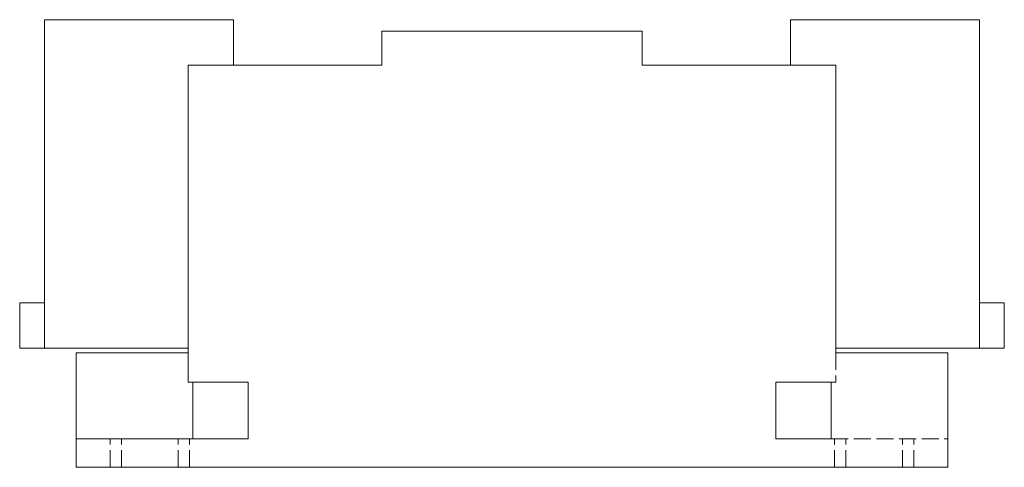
# Model space of a CAD drawing. Header units: millimetres. Extents: x -44 to 44, y 0 to 2018.
# Tile 1 of 2: x -44 to 44, y 0 to 40. Entities that reach past the tile are written whole.
import ezdxf

# ---------------------------------------------------------------- set-up
doc = ezdxf.new("R2010")
doc.units = ezdxf.units.MM
doc.header["$LTSCALE"] = 10
doc.linetypes.add('ALLCAD_Strich', pattern=[0.2, 0.15, -0.05])
doc.layers.add('BESCH_KONT_sich_schn_ansi_2d', color=40, linetype='Continuous')

msp = doc.modelspace()

# ---------------------------------------------------------------- linework, layer by layer
at = {"layer": 'BESCH_KONT_sich_schn_ansi_2d', "linetype": 'Continuous', "lineweight": 0, "extrusion": (0, 1, -2.22045e-16)}
for p, q in [((-24.6, 39.5), (-41.3, 39.5)), ((-41.3, 39.5), (-41.3, 10.5)), ((-24.6, 35.5), (-24.6, 39.5)), ((24.6, 39.5), (24.6, 35.5)), ((41.3, 39.5), (24.6, 39.5)), ((41.3, 10.5), (41.3, 39.5)), ((-11.5, 38.5), (11.5, 38.5)), ((-11.5, 35.5), (-11.5, 38.5)), ((11.5, 38.5), (11.5, 35.5)), ((-28.6, 35.5), (-11.5, 35.5)), ((-28.6, 35.5), (-28.6, 7.5)), ((11.5, 35.5), (28.6, 35.5)), ((28.6, 35.5), (28.6, 10.1)), ((-43.5, 14.5), (-41.3, 14.5)), ((-43.5, 10.5), (-43.5, 14.5)), ((41.3, 14.5), (43.5, 14.5)), ((43.5, 10.5), (43.5, 14.5)), ((-43.5, 10.5), (-41.3, 10.5)), ((-41.3, 10.5), (-28.6, 10.5)), ((28.6, 10.5), (41.3, 10.5)), ((43.5, 10.5), (41.3, 10.5)), ((-38.5, 10.1), (-38.5, 2.5)), ((-28.6, 10.1), (-38.5, 10.1)), ((28.6, 10.1), (38.5, 10.1)), ((38.5, 0), (38.5, 10.1)), ((-28.6, 7.5), (-23.3, 7.5)), ((-28.2, 2.5), (-28.2, 7.5)), ((-23.3, 7.5), (-23.3, 2.5)), ((23.3, 2.5), (23.3, 7.5)), ((23.3, 7.5), (28.2, 7.5)), ((28.2, 2.5), (28.2, 7.5)), ((-38.5, 2.5), (-23.3, 2.5)), ((-38.5, 0), (-38.5, 2.5)), ((23.3, 2.5), (28.2, 2.5)), ((38.5, 0), (-38.5, 0)), ((-0.01, 0.003), (-0.01, 0.006)), ((-0.008, 0.006), (-0.008, 0.003)), ((-0.007, 0.008), (-0.006, 0.008)), ((-0.007, 0.007), (-0.007, 0.007)), ((-0.007, 0.002), (-0.007, 0.002)), ((-0.006, 0), (-0.007, 0)), ((-0.005, 0.006), (-0.005, 0.003)), ((-0.004, 0.003), (-0.004, 0.006)), ((-0.003, 0.008), (-0.003, 0)), ((0.001, 0.008), (-0.003, 0.008)), ((-0.003, 0), (-0.001, 0)), ((-0.001, 0.007), (0.001, 0.007)), ((-0.001, 0.004), (-0.001, 0.007)), ((0.001, 0.004), (-0.001, 0.004)), ((-0.001, 0), (-0.001, 0.003)), ((-0.001, 0.003), (0.001, 0.003)), ((0.001, 0.006), (0.001, 0.005)), ((0.003, 0.005), (0.003, 0.006)), ((0.004, 0.003), (0.004, 0.006)), ((0.006, 0.006), (0.006, 0.003)), ((0.007, 0.008), (0.007, 0.008)), ((0.007, 0.007), (0.007, 0.007)), ((0.007, 0.002), (0.007, 0.002)), ((0.007, 0), (0.007, 0)), ((0.008, 0.006), (0.008, 0.003)), ((0.01, 0.003), (0.01, 0.006))]:
    msp.add_line(p, q, dxfattribs=at)
at = {"layer": 'BESCH_KONT_sich_schn_ansi_2d', "linetype": 'ALLCAD_Strich', "lineweight": 0, "extrusion": (0, 1, -2.22045e-16)}
for p, q in [((28.6, 10.1), (28.6, 7.5)), ((28.6, 7.5), (28.2, 7.5)), ((-35.5, 0), (-35.5, 2.5)), ((-34.5, 0), (-34.5, 2.5)), ((-29.5, 0), (-29.5, 2.5)), ((-28.5, 0), (-28.5, 2.5)), ((28.2, 2.5), (38.5, 2.5)), ((28.5, 0), (28.5, 2.5)), ((29.5, 0), (29.5, 2.5)), ((34.5, 0), (34.5, 2.5)), ((35.5, 0), (35.5, 2.5))]:
    msp.add_line(p, q, dxfattribs=at)
at = {"layer": 'BESCH_KONT_sich_schn_ansi_2d', "linetype": 'Continuous', "lineweight": 0, "extrusion": (0, -2.22045e-16, -1)}
for centre, radius, start, end in [((0.007, 0.006), 0.00271, 0, 90), ((0.007, 0.003), 0.00271, 270, 0), ((0.007, 0.006), 0.00116, 90, 180), ((0.007, 0.003), 0.00116, 180, 270), ((-0.001, 0.006), 0.00093, 90, 180), ((-0.001, 0.005), 0.00093, 180, 270), ((-0.007, 0.006), 0.00271, 0, 90), ((-0.007, 0.003), 0.00271, 270, 0), ((-0.007, 0.006), 0.00116, 90, 180), ((-0.007, 0.003), 0.00116, 180, 270)]:
    msp.add_arc(centre, radius, start, end, dxfattribs=at)
at = {"layer": 'BESCH_KONT_sich_schn_ansi_2d', "linetype": 'Continuous', "lineweight": 0}
for centre, radius, start, end in [((-0.007, 0.006), 0.00116, 90, 180), ((-0.007, 0.003), 0.00116, 180, 270), ((-0.006, 0.006), 0.00271, 0, 90), ((-0.006, 0.003), 0.00271, 270, 0), ((0.001, 0.006), 0.00217, 0, 90), ((0.001, 0.005), 0.00217, 270, 0), ((0.007, 0.006), 0.00116, 90, 180), ((0.007, 0.003), 0.00116, 180, 270), ((0.007, 0.006), 0.00271, 0, 90), ((0.007, 0.003), 0.00271, 270, 0)]:
    msp.add_arc(centre, radius, start, end, dxfattribs=at)

doc.saveas('drawing.dxf')
